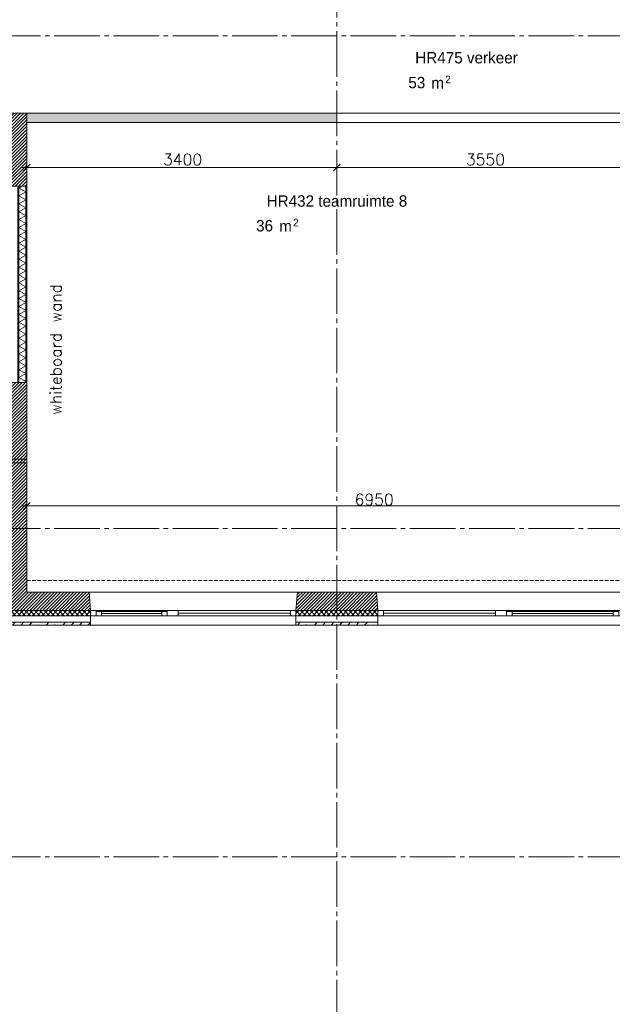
# Model space of a CAD drawing. Header units: millimetres. Extents: x -6136 to 498671, y -8363 to 238556.
# Tile 28 of 47: x 21722 to 28219, y 16382 to 27176. Entities that reach past the tile are written whole.
import ezdxf
from ezdxf.enums import TextEntityAlignment as Align

# ---------------------------------------------------------------- set-up
doc = ezdxf.new("R2010")
doc.units = ezdxf.units.MM
doc.header["$MEASUREMENT"] = 0
doc.linetypes.add('B0204', pattern=[650, 500, -50, 50, -50])
doc.linetypes.add('B0702', pattern=[58.685, 39.06, -19.625001])
for name, color, linetype in [('21 Buitenwanden', 7, 'Continuous'), ('21 Buitenwanden Doorsnede-arcering', 7, 'Continuous'), ('21 Buitenwanden Laagscheidingslijnen', 7, 'Continuous'), ('21 Buitenwanden Ramen', 7, 'Continuous'), ('22 C Binnenwanden', 7, 'Continuous'), ('22 C Binnenwanden Doorsnede-arcering', 7, 'Continuous'), ('22 C Binnenwanden Ramen', 7, 'Continuous'), ('23 Vloeren', 7, 'Continuous'), ('67 Radiatoren - lijn', 7, 'Continuous'), ('_ Nieuw Fase 1', 7, 'Continuous'), ('_ Nieuw Fase 1 Doorsnede-arcering', 7, 'Continuous'), ('_ Nieuw Fase 1 Laagscheidingslijnen', 7, 'Continuous'), ('_ Nieuw Fase 1 tekst', 7, 'Continuous'), ('A Maatvoering', 7, 'Continuous'), ('A Stramien', 7, 'Continuous'), ('Z Ruimtebenaming fase 1', 7, 'Continuous'), ('Z Ruimtebenaming fase 1 Zone omranding', 7, 'Continuous'), ('Z Ruimtebenaming fase 1 Zone tekst', 7, 'Continuous')]:
    doc.layers.add(name, color=color, linetype=linetype)
doc.dimstyles.new('GENERATED_STYLE__1', dxfattribs={"dimtxt": 125, "dimasz": 71.25, "dimexe": 0.18, "dimexo": 0.0625, "dimgap": 0.09, "dimtad": 1, "dimtih": 1, "dimtoh": 1, "dimdec": 0, "dimzin": 0, "dimdsep": 46, "dimtxsty": 'Standard', "dimblk": 'ARROWHEAD_6', "dimblk1": 'ARROWHEAD_6', "dimblk2": 'ARROWHEAD_6', "dimcen": 0.09, "dimse1": 1, "dimse2": 1, "dimclrd": 1, "dimclre": 1, "dimclrt": 9, "dimadec": 0, "dimazin": 0, "dimtfac": 1, "dimtdec": 4, "dimtmove": 0, "dimatfit": 3, "dimfxl": 1, "dimtolj": 1, "dimtzin": 0, "dimarcsym": 0})
doc.dimstyles.new('GENERATED_STYLE__4', dxfattribs={"dimtxt": 125, "dimasz": 71.25, "dimexe": 0.18, "dimexo": 0.0625, "dimgap": 0.09, "dimtad": 1, "dimtih": 1, "dimtoh": 1, "dimdec": 0, "dimzin": 0, "dimdsep": 46, "dimtxsty": 'Standard', "dimblk": 'ARROWHEAD_6', "dimblk1": 'ARROWHEAD_6', "dimblk2": 'ARROWHEAD_6', "dimcen": 0.09, "dimse1": 1, "dimse2": 1, "dimclrd": 1, "dimclre": 1, "dimclrt": 9, "dimadec": 0, "dimazin": 0, "dimtfac": 1, "dimtdec": 4, "dimtmove": 2, "dimatfit": 3, "dimfxl": 1, "dimtolj": 1, "dimtzin": 0, "dimarcsym": 0})
pattern_1 = [(45, (0, 0), (-17.67767, 17.67767), [])]
pattern_2 = [(45, (0, 0), (-91.9239, 91.9239), []), (45, (-45.96, 45.96), (-91.9239, 91.9239), [97.5, -32.5, 0, -32.5])]
pattern_3 = [(45, (0, 0), (-26.516504, 26.516504), []), (135, (0, 0), (26.516504, 26.516504), [])]
pattern_4 = [(315, (0, 0), (26.516504, 26.516504), []), (45, (0, 0), (-26.516504, 26.516504), [])]
pattern_5 = [(180, (0, 0), (0, 200), [])]

# ---------------------------------------------------------------- blocks, each defined once
blk = doc.blocks.new('verkeer_HR475_2_1', base_point=(26621, 26714))
at = {"layer": 'Z Ruimtebenaming fase 1 Zone tekst', "color": 2, "lineweight": 0}
blk.add_attdef('ROOM_NUMBER', text='', height=125, dxfattribs=at).set_placement((26621, 26822), align=Align.TOP_CENTER)
for tag, height, p in [('DUMMY_941', 125, (27259, 26851)), ('DUMMY_942', 125, (25983, 26591)), ('DUMMY_945', 83.3, (26387, 26563)), ('DUMMY_943', 125, (25983, 26549)), ('DUMMY_944', 125, (26189, 26545))]:
    blk.add_attdef(tag, text='', height=height, dxfattribs=at).set_placement(p, align=Align.TOP_LEFT)
blk = doc.blocks.new('teamruimte 8_HR432_20_1', base_point=(25200, 25145))
at = {"layer": 'Z Ruimtebenaming fase 1 Zone tekst', "color": 2, "lineweight": 0}
for tag, height, p in [('DUMMY_941', 125, (26086, 25282)), ('DUMMY_942', 125, (24314, 25021)), ('DUMMY_943', 125, (24314, 24980)), ('DUMMY_944', 125, (24520, 24976)), ('DUMMY_945', 83.3, (24719, 24994))]:
    blk.add_attdef(tag, text='', height=height, dxfattribs=at).set_placement(p, align=Align.TOP_LEFT)
blk.add_attdef('ROOM_NUMBER', text='', height=125, dxfattribs=at).set_placement((25200, 25251), align=Align.TOP_CENTER)
blk = doc.blocks.new('Slab_1_1', base_point=(200, 32200))
at = {"layer": '23 Vloeren', "color": 1, "linetype": 'Continuous', "lineweight": 0, "flags": 128}
blk.add_lwpolyline([(200, 32200), (200, 7400), (4520, 7400), (4520, 8150), (8080, 8150), (8080, 7400), (12400, 7400), (12400, 22320), (21800, 22320), (21800, 20900), (46600, 20900), (46600, 25220), (45850, 25220), (45850, 28780), (46600, 28780), (46600, 33100), (21800, 33100), (21800, 31600), (12400, 31600), (12400, 28550), (8780, 28550), (8780, 30202), (7150, 30202), (7150, 32200)], close=True, dxfattribs=at)
blk = doc.blocks.new('Rnx verticaal 23')
at = {"layer": '21 Buitenwanden Ramen', "color": 9, "linetype": 'Continuous', "lineweight": 0}
for p, q in [((-675, 100), (675, 100)), ((-675, 70), (-675, 0)), ((-555, 0), (555, 0)), ((615, -60), (-615, -60)), ((-692, -260), (675, -260))]:
    blk.add_line(p, q, dxfattribs=at)
at = {"layer": '21 Buitenwanden Ramen', "color": 2, "linetype": 'Continuous', "lineweight": 0}
blk.add_line((-675, 100), (-675, 70), dxfattribs=at)
at = {"layer": '21 Buitenwanden Ramen', "color": 1, "linetype": 'Continuous', "lineweight": 0}
for p, q in [((-675, 0), (-615, 0)), ((-675, 0), (-675, -60)), ((-675, 0), (-675, -60)), ((-615, 0), (-615, -50)), ((-615, 0), (-555, 0)), ((-615, -50), (-615, 0)), ((-555, 0), (-555, -50)), ((-555, 0), (555, 0)), ((555, -50), (555, 0)), ((555, 0), (615, 0)), ((615, -50), (615, 0)), ((615, 0), (675, 0)), ((615, 0), (615, -50)), ((-675, -60), (-692, -260)), ((-615, -60), (-675, -60)), ((-615, -50), (-615, -60)), ((-555, -50), (-615, -50)), ((-555, -25), (555, -25)), ((555, -50), (-555, -50)), ((615, -50), (555, -50)), ((615, -60), (615, -50)), ((675, -60), (615, -60))]:
    blk.add_line(p, q, dxfattribs=at)
blk = doc.blocks.new('Rnx verticaal 23_2')
at = {"layer": '21 Buitenwanden Ramen', "color": 9, "linetype": 'Continuous', "lineweight": 0}
for p, q in [((-675, 100), (675, 100)), ((675, 70), (675, 0)), ((-675, -260), (692, -260))]:
    blk.add_line(p, q, dxfattribs=at)
at = {"layer": '21 Buitenwanden Ramen', "color": 1, "linetype": 'Continuous', "lineweight": 0}
for p, q in [((-675, 0), (-615, 0)), ((-615, 0), (-615, -60)), ((-615, 0), (615, 0)), ((615, -60), (615, 0)), ((615, 0), (675, 0)), ((675, 0), (675, -60)), ((675, 0), (675, -60)), ((-615, -60), (-675, -60)), ((-615, -30), (615, -30)), ((615, -60), (-615, -60)), ((675, -60), (615, -60)), ((675, -60), (692, -260))]:
    blk.add_line(p, q, dxfattribs=at)
at = {"layer": '21 Buitenwanden Ramen', "color": 2, "linetype": 'Continuous', "lineweight": 0}
blk.add_line((675, 100), (675, 70), dxfattribs=at)
blk = doc.blocks.new('Rnx verticaal 23_5')
at = {"layer": '21 Buitenwanden Ramen', "color": 9, "linetype": 'Continuous', "lineweight": 0}
for p, q in [((-450, 100), (450, 100)), ((-450, 70), (-450, 0)), ((-330, 0), (330, 0)), ((390, -60), (-390, -60)), ((-467, -260), (450, -260))]:
    blk.add_line(p, q, dxfattribs=at)
at = {"layer": '21 Buitenwanden Ramen', "color": 2, "linetype": 'Continuous', "lineweight": 0}
blk.add_line((-450, 100), (-450, 70), dxfattribs=at)
at = {"layer": '21 Buitenwanden Ramen', "color": 1, "linetype": 'Continuous', "lineweight": 0}
for p, q in [((-450, 0), (-390, 0)), ((-450, 0), (-450, -60)), ((-450, 0), (-450, -60)), ((-390, 0), (-390, -50)), ((-390, 0), (-330, 0)), ((-390, -50), (-390, 0)), ((-330, 0), (-330, -50)), ((-330, 0), (330, 0)), ((330, -50), (330, 0)), ((330, 0), (390, 0)), ((390, -50), (390, 0)), ((390, 0), (450, 0)), ((390, 0), (390, -50)), ((-450, -60), (-467, -260)), ((-390, -60), (-450, -60)), ((-390, -50), (-390, -60)), ((-330, -50), (-390, -50)), ((-330, -25), (330, -25)), ((330, -50), (-330, -50)), ((390, -50), (330, -50)), ((390, -60), (390, -50)), ((450, -60), (390, -60))]:
    blk.add_line(p, q, dxfattribs=at)
blk = doc.blocks.new('Wall_2_1', base_point=(46800, 20700))
at = {"layer": '21 Buitenwanden Doorsnede-arcering', "linetype": 'Continuous', "lineweight": 0, "true_color": 0x000000}
h = blk.add_hatch(dxfattribs=at)
h.set_pattern_fill('220_Gewapend_beton___pre_2B', color=18, style=0, pattern_type=2)
h.set_pattern_definition(pattern_1)
h.paths.add_polyline_path([(21600, 20900), (21600, 20700), (21800, 20900)])
h = blk.add_hatch(dxfattribs=at)
h.set_pattern_fill('220_Gewapend_beton___pre_2B', color=18, style=0, pattern_type=2)
h.set_pattern_definition(pattern_1)
h.paths.add_polyline_path([(21800, 20900), (21600, 20700), (21800, 20700)])
h = blk.add_hatch(dxfattribs=at)
h.set_pattern_fill('220_Gewapend_beton___pre_2B', color=18, style=0, pattern_type=2)
h.set_pattern_definition(pattern_1)
h.paths.add_polyline_path([(21800, 20900), (21800, 20700), (22500, 20700), (22483, 20900)])
h = blk.add_hatch(dxfattribs=at)
h.set_pattern_fill('220_Gewapend_beton___pre_2B', color=18, style=0, pattern_type=2)
h.set_pattern_definition(pattern_1)
h.paths.add_polyline_path([(24750, 20700), (25650, 20700), (25633, 20900), (24767, 20900)])
h = blk.add_hatch(dxfattribs=at)
h.set_pattern_fill('415_Isolatie_ruit_0001', color=18, style=0, pattern_type=2)
h.set_pattern_definition(pattern_3)
h.paths.add_polyline_path([(21600, 20700), (21600, 20640), (22500, 20640), (22500, 20700)])
h = blk.add_hatch(dxfattribs=at)
h.set_pattern_fill('415_Isolatie_ruit_0001', color=18, style=0, pattern_type=2)
h.set_pattern_definition(pattern_3)
h.paths.add_polyline_path([(25650, 20700), (24750, 20700), (24750, 20640), (25650, 20640)])
h = blk.add_hatch(dxfattribs=at)
h.set_pattern_fill('160_Natuursteen_0001', color=18, style=0, pattern_type=2)
h.set_pattern_definition(pattern_2)
h.paths.add_polyline_path([(21470, 20570), (21470, 20540), (22500, 20540), (22500, 20570)])
h = blk.add_hatch(dxfattribs=at)
h.set_pattern_fill('160_Natuursteen_0001', color=18, style=0, pattern_type=2)
h.set_pattern_definition(pattern_2)
h.paths.add_polyline_path([(24750, 20540), (25650, 20540), (25650, 20570), (24750, 20570)])
at = {"layer": '21 Buitenwanden', "color": 1, "linetype": 'Continuous', "lineweight": 0}
for p, q in [((22500, 20700), (22483, 20900)), ((24750, 20700), (24767, 20900)), ((25650, 20700), (25633, 20900)), ((22500, 20640), (22500, 20700)), ((24750, 20640), (24750, 20700)), ((25650, 20640), (25650, 20700))]:
    blk.add_line(p, q, dxfattribs=at)
at = {"layer": '21 Buitenwanden', "color": 9, "linetype": 'Continuous', "lineweight": 0}
for p, q in [((22500, 20570), (22500, 20640)), ((24750, 20570), (24750, 20640)), ((25650, 20570), (25650, 20640))]:
    blk.add_line(p, q, dxfattribs=at)
at = {"layer": '21 Buitenwanden', "color": 2, "linetype": 'Continuous', "lineweight": 0}
for p, q in [((22500, 20540), (22500, 20570)), ((24750, 20540), (24750, 20570)), ((25650, 20540), (25650, 20570))]:
    blk.add_line(p, q, dxfattribs=at)
at = {"layer": '21 Buitenwanden', "color": 1, "linetype": 'Continuous', "lineweight": 0, "flags": 128}
for points in [[(22483, 20900), (21800, 20900)], [(25633, 20900), (24767, 20900)]]:
    blk.add_lwpolyline(points, dxfattribs=at)
at = {"layer": '21 Buitenwanden', "color": 2, "linetype": 'Continuous', "lineweight": 0, "flags": 128}
for points in [[(21440, 20540), (22500, 20540)], [(24750, 20540), (25650, 20540)]]:
    blk.add_lwpolyline(points, dxfattribs=at)
at = {"layer": '21 Buitenwanden Laagscheidingslijnen', "color": 1, "linetype": 'Continuous', "lineweight": 0}
for p, q in [((21600, 20700), (21800, 20700)), ((21600, 20640), (22500, 20640)), ((21800, 20700), (22500, 20700)), ((24750, 20700), (25650, 20700)), ((24750, 20640), (25650, 20640))]:
    blk.add_line(p, q, dxfattribs=at)
at = {"layer": '21 Buitenwanden Laagscheidingslijnen', "color": 2, "linetype": 'Continuous', "lineweight": 0}
for p, q in [((21540, 20570), (22500, 20570)), ((24750, 20570), (25650, 20570))]:
    blk.add_line(p, q, dxfattribs=at)
at = {"layer": '21 Buitenwanden Ramen', "color": 1, "linetype": 'Continuous', "lineweight": 0, "xscale": -1, "zscale": 1000, "rotation": 180}
for name, p in [('Rnx verticaal 23_5', (22950, 20640)), ('Rnx verticaal 23_2', (24075, 20640))]:
    blk.add_blockref(name, p, dxfattribs=at)
at = {"layer": '21 Buitenwanden Ramen', "color": 1, "linetype": 'Continuous', "lineweight": 0, "zscale": 1000, "rotation": 180}
for name, p in [('Rnx verticaal 23_2', (26325, 20640)), ('Rnx verticaal 23', (27675, 20640))]:
    blk.add_blockref(name, p, dxfattribs=at)
blk = doc.blocks.new('Wall_5_1', base_point=(21600, 20700))
at = {"layer": '21 Buitenwanden Doorsnede-arcering', "linetype": 'Continuous', "lineweight": 0, "true_color": 0x000000}
h = blk.add_hatch(dxfattribs=at)
h.set_pattern_fill('220_Gewapend_beton___pre_2B', color=18, style=0, pattern_type=2)
h.set_pattern_definition(pattern_1)
h.paths.add_polyline_path([(21600, 22360), (21600, 22160), (21800, 22360)])
h = blk.add_hatch(dxfattribs=at)
h.set_pattern_fill('220_Gewapend_beton___pre_2B', color=18, style=0, pattern_type=2)
h.set_pattern_definition(pattern_1)
h.paths.add_polyline_path([(21600, 22160), (21800, 22160), (21800, 22360)])
h = blk.add_hatch(dxfattribs=at)
h.set_pattern_fill('415_Isolatie_ruit_0001', color=18, style=0, pattern_type=2)
h.set_pattern_definition(pattern_4)
h.paths.add_polyline_path([(21540, 22160), (21540, 22100), (21600, 22160)])
h = blk.add_hatch(dxfattribs=at)
h.set_pattern_fill('415_Isolatie_ruit_0001', color=18, style=0, pattern_type=2)
h.set_pattern_definition(pattern_4)
h.paths.add_polyline_path([(21540, 22100), (21600, 22100), (21600, 22160)])
h = blk.add_hatch(dxfattribs=at)
h.set_pattern_fill('220_Gewapend_beton___pre_2B', color=18, style=0, pattern_type=2)
h.set_pattern_definition(pattern_1)
h.paths.add_polyline_path([(21800, 20900), (21800, 22160), (21600, 22160), (21600, 20900)])
h = blk.add_hatch(dxfattribs=at)
h.set_pattern_fill('160_Natuursteen_0001', color=18, style=0, pattern_type=2)
h.set_pattern_definition(pattern_2)
h.paths.add_polyline_path([(21440, 22030), (21440, 22000), (21470, 22030)])
h = blk.add_hatch(dxfattribs=at)
h.set_pattern_fill('160_Natuursteen_0001', color=18, style=0, pattern_type=2)
h.set_pattern_definition(pattern_2)
h.paths.add_polyline_path([(21440, 22000), (21470, 22000), (21470, 22030)])
h = blk.add_hatch(dxfattribs=at)
h.set_pattern_fill('415_Isolatie_ruit_0001', color=18, style=0, pattern_type=2)
h.set_pattern_definition(pattern_4)
h.paths.add_polyline_path([(21600, 20700), (21600, 22100), (21540, 22100), (21540, 20700)])
h = blk.add_hatch(dxfattribs=at)
h.set_pattern_fill('160_Natuursteen_0001', color=18, style=0, pattern_type=2)
h.set_pattern_definition(pattern_2)
h.paths.add_polyline_path([(21470, 20570), (21470, 22000), (21440, 22000), (21440, 20570)])
at = {"layer": '21 Buitenwanden', "color": 1, "linetype": 'Continuous', "lineweight": 0, "flags": 128}
for points in [[(21800, 22360), (21600, 22360)], [(21800, 20900), (21800, 22360)]]:
    blk.add_lwpolyline(points, dxfattribs=at)
at = {"layer": '21 Buitenwanden', "color": 2, "linetype": 'Continuous', "lineweight": 0, "flags": 128}
blk.add_lwpolyline([(21440, 22000), (21440, 20570)], dxfattribs=at)
at = {"layer": '21 Buitenwanden Laagscheidingslijnen', "color": 1, "linetype": 'Continuous', "lineweight": 0}
for p, q in [((21600, 22160), (21540, 22160)), ((21600, 22160), (21600, 20900)), ((21540, 22100), (21470, 22100)), ((21540, 22100), (21540, 20700)), ((21600, 20900), (21600, 20700)), ((21540, 20700), (21540, 20640))]:
    blk.add_line(p, q, dxfattribs=at)
at = {"layer": '21 Buitenwanden Laagscheidingslijnen', "color": 2, "linetype": 'Continuous', "lineweight": 0}
for p, q in [((21470, 22030), (21440, 22030)), ((21470, 22030), (21470, 20640)), ((21470, 20640), (21470, 20570))]:
    blk.add_line(p, q, dxfattribs=at)
blk = doc.blocks.new('R rechthoekige opening 23')
at = {"layer": '22 C Binnenwanden Ramen', "color": 9, "linetype": 'Continuous', "lineweight": 0}
for p, q in [((-1075, 200), (1075, 200)), ((-1075, 0), (1075, 0))]:
    blk.add_line(p, q, dxfattribs=at)
at = {"layer": '22 C Binnenwanden Ramen', "color": 1, "linetype": 'Continuous', "lineweight": 0}
for p, q in [((-1075, 0), (-1075, 200)), ((1075, 0), (1075, 200))]:
    blk.add_line(p, q, dxfattribs=at)
blk = doc.blocks.new('Wall_6_1', base_point=(21600, 22360))
at = {"layer": '22 C Binnenwanden Doorsnede-arcering', "linetype": 'Continuous', "lineweight": 0, "true_color": 0x000000}
h = blk.add_hatch(dxfattribs=at)
h.set_pattern_fill('220_Gewapend_beton___pre_2B', color=18, style=0, pattern_type=2)
h.set_pattern_definition(pattern_1)
h.paths.add_polyline_path([(21800, 26150), (21600, 26150), (21600, 25350), (21800, 25350)])
h = blk.add_hatch(dxfattribs=at)
h.set_pattern_fill('220_Gewapend_beton___pre_2B', color=18, style=0, pattern_type=2)
h.set_pattern_definition(pattern_1)
h.paths.add_polyline_path([(21600, 23200), (21600, 22360), (21800, 22360), (21800, 23200)])
at = {"layer": '22 C Binnenwanden', "color": 1, "linetype": 'Continuous', "lineweight": 0}
for p, q in [((21600, 25350), (21800, 25350)), ((21600, 23200), (21800, 23200))]:
    blk.add_line(p, q, dxfattribs=at)
at = {"layer": '22 C Binnenwanden', "color": 1, "linetype": 'Continuous', "lineweight": 0, "flags": 128}
for points in [[(21800, 26150), (21600, 26150)], [(21600, 26150), (21600, 25350)], [(21800, 25350), (21800, 26150)], [(21600, 23200), (21600, 22360)], [(21800, 22360), (21800, 23200)], [(21600, 22360), (21800, 22360)]]:
    blk.add_lwpolyline(points, dxfattribs=at)
at = {"layer": '22 C Binnenwanden Ramen', "color": 1, "linetype": 'Continuous', "lineweight": 0, "xscale": -1, "zscale": 1000, "rotation": 270}
blk.add_blockref('R rechthoekige opening 23', (21600, 24275), dxfattribs=at)
blk = doc.blocks.new('Wall_75_1', base_point=(25200, 26100))
at = {"layer": '_ Nieuw Fase 1 Doorsnede-arcering', "linetype": 'Continuous', "lineweight": 0, "true_color": 0xfed4fe}
blk.add_hatch(color=7, dxfattribs=at).paths.add_polyline_path([(25200, 26150), (21800, 26150), (21800, 26050), (25200, 26050)])
at = {"layer": '_ Nieuw Fase 1', "color": 1, "linetype": 'Continuous', "lineweight": 0, "flags": 128}
for points in [[(25200, 26150), (21800, 26150)], [(21800, 26150), (21800, 26050)], [(25200, 26050), (25200, 26150)], [(21800, 26050), (25200, 26050)]]:
    blk.add_lwpolyline(points, dxfattribs=at)
blk = doc.blocks.new('*X378')
at = {"layer": '_ Nieuw Fase 1 Doorsnede-arcering', "color": 7, "linetype": 'Continuous', "lineweight": 0}
for p, q in [((21745, 25350), (21713, 25331)), ((21788, 25288), (21713, 25331)), ((21788, 25288), (21713, 25245)), ((21788, 25201), (21713, 25245)), ((21788, 25201), (21713, 25158)), ((21788, 25115), (21713, 25158)), ((21788, 25115), (21713, 25071)), ((21788, 25028), (21713, 25071)), ((21788, 25028), (21713, 24985)), ((21788, 24942), (21713, 24985)), ((21788, 24942), (21713, 24898)), ((21788, 24855), (21713, 24898)), ((21788, 24855), (21713, 24812)), ((21788, 24768), (21713, 24812)), ((21788, 24768), (21713, 24725)), ((21788, 24682), (21713, 24725)), ((21788, 24682), (21713, 24638)), ((21788, 24595), (21713, 24638)), ((21788, 24595), (21713, 24552)), ((21788, 24509), (21713, 24552)), ((21788, 24509), (21713, 24465)), ((21788, 24422), (21713, 24465)), ((21788, 24422), (21713, 24379)), ((21788, 24335), (21713, 24379)), ((21788, 24335), (21713, 24292)), ((21788, 24249), (21713, 24292)), ((21788, 24249), (21713, 24205)), ((21788, 24162), (21713, 24205)), ((21788, 24162), (21713, 24119)), ((21788, 24076), (21713, 24119)), ((21788, 24076), (21713, 24032)), ((21788, 23989), (21713, 24032)), ((21788, 23989), (21713, 23946)), ((21788, 23902), (21713, 23946)), ((21788, 23902), (21713, 23859)), ((21788, 23816), (21713, 23859)), ((21788, 23816), (21713, 23772)), ((21788, 23729), (21713, 23772)), ((21788, 23729), (21713, 23686)), ((21788, 23642), (21713, 23686)), ((21788, 23642), (21713, 23599)), ((21788, 23556), (21713, 23599)), ((21788, 23556), (21713, 23513)), ((21788, 23469), (21713, 23513)), ((21788, 23469), (21713, 23426)), ((21788, 23383), (21713, 23426)), ((21788, 23383), (21713, 23339)), ((21788, 23296), (21713, 23339)), ((21788, 23296), (21713, 23253)), ((21788, 23209), (21713, 23253)), ((21788, 23209), (21771, 23200))]:
    blk.add_line(p, q, dxfattribs=at)
blk = doc.blocks.new('Wall_103_1', base_point=(21750, 25350))
at = {"layer": '_ Nieuw Fase 1 Doorsnede-arcering', "linetype": 'Continuous', "lineweight": 0, "true_color": 0x000000}
h = blk.add_hatch(dxfattribs=at)
h.set_pattern_fill('930_Lijnen_vert_200_0001', color=18, style=0, pattern_type=2)
h.set_pattern_definition(pattern_5)
h.paths.add_polyline_path([(21700, 25350), (21700, 23200), (21712.5, 23200), (21712.5, 25350)])
h = blk.add_hatch(dxfattribs=at)
h.set_pattern_fill('930_Lijnen_vert_200_0001', color=18, style=0, pattern_type=2)
h.set_pattern_definition(pattern_5)
h.paths.add_polyline_path([(21800, 23200), (21800, 25350), (21787.5, 25350), (21787.5, 23200)])
at = {"layer": '_ Nieuw Fase 1', "color": 1, "linetype": 'Continuous', "lineweight": 0, "flags": 128}
for points in [[(21700, 25350), (21700, 23200)], [(21800, 25350), (21700, 25350)], [(21800, 23200), (21800, 25350)], [(21700, 23200), (21800, 23200)]]:
    blk.add_lwpolyline(points, dxfattribs=at)
at = {"layer": '_ Nieuw Fase 1 Laagscheidingslijnen', "color": 1, "linetype": 'Continuous', "lineweight": 0}
for p, q in [((21712.5, 25350), (21712.5, 23200)), ((21787.5, 23200), (21787.5, 25350))]:
    blk.add_line(p, q, dxfattribs=at)
at = {"layer": '_ Nieuw Fase 1', "color": 1, "lineweight": 0}
blk.add_blockref('*X378', (0, 0), dxfattribs=at)
blk = doc.blocks.new('*D443')
at = {"layer": 'A Maatvoering', "color": 1, "linetype": 'Continuous', "lineweight": 0}
for p, q in [((21800, 21775), (21800, 21916)), ((28750, 21775), (28750, 21916)), ((21744, 21846), (21800, 21846)), ((21838, 21883), (21763, 21808)), ((21800, 21846), (28750, 21846)), ((28788, 21883), (28713, 21808))]:
    blk.add_line(p, q, dxfattribs=at)
at = {"layer": 'A Maatvoering', "color": 9, "lineweight": 0, "char_height": 125, "attachment_point": 7}
for s, insert in [('\\A1;{\\pql;\\Ftxt.shx;6950}', (25394, 21853)), ('\\A1;{\\pql;\\Ftxt.shx;100}', (28403, 21871))]:
    blk.add_mtext(s, dxfattribs=dict(at, insert=insert))
blk = doc.blocks.new('ARROWHEAD_6')
at = {"color": 0, "linetype": 'Continuous', "lineweight": 0}
for p, q in [((0, 0), (-1, 0)), ((-0.5, -0.5), (0.5, 0.5))]:
    blk.add_line(p, q, dxfattribs=at)
blk = doc.blocks.new('*D527')
at = {"layer": 'A Maatvoering', "color": 1, "linetype": 'Continuous', "lineweight": 0}
for p, q in [((21838, 25594), (21763, 25519)), ((21800, 25486), (21800, 25627)), ((21744, 25556), (21800, 25556))]:
    blk.add_line(p, q, dxfattribs=at)
blk = doc.blocks.new('*D528')
at = {"layer": 'A Maatvoering', "color": 1, "linetype": 'Continuous', "lineweight": 0}
for p, q in [((21838, 25594), (21763, 25519)), ((21800, 25486), (21800, 25627)), ((25237, 25594), (25162, 25519)), ((25200, 25486), (25200, 25627)), ((21800, 25556), (25200, 25556))]:
    blk.add_line(p, q, dxfattribs=at)
at = {"layer": 'A Maatvoering', "color": 9, "lineweight": 0, "insert": (23294, 25581), "char_height": 125, "attachment_point": 7}
blk.add_mtext('\\A1;{\\pql;\\Ftxt.shx;3400}', dxfattribs=at)
blk = doc.blocks.new('*D529')
at = {"layer": 'A Maatvoering', "color": 1, "linetype": 'Continuous', "lineweight": 0}
for p, q in [((25237, 25594), (25162, 25519)), ((25200, 25486), (25200, 25627)), ((28788, 25594), (28713, 25519)), ((28750, 25486), (28750, 25627)), ((25200, 25556), (28750, 25556))]:
    blk.add_line(p, q, dxfattribs=at)
at = {"layer": 'A Maatvoering', "color": 9, "lineweight": 0, "char_height": 125, "attachment_point": 7}
for s, insert in [('\\A1;{\\pql;\\Ftxt.shx;3550}', (26614, 25581)), ('\\A1;{\\pql;\\Ftxt.shx;100}', (28403, 25581))]:
    blk.add_mtext(s, dxfattribs=dict(at, insert=insert))
blk = doc.blocks.new('*D543')
at = {"layer": 'A Maatvoering', "color": 1, "linetype": 'Continuous', "lineweight": 0}
for p, q in [((27000, 28896), (27000, 29036)), ((32350, 28896), (32350, 29036)), ((26944, 28966), (27000, 28966)), ((27038, 29004), (26963, 28929)), ((27000, 28966), (32350, 28966)), ((32388, 29004), (32313, 28929))]:
    blk.add_line(p, q, dxfattribs=at)
at = {"layer": 'A Maatvoering', "color": 9, "lineweight": 0, "char_height": 125, "attachment_point": 7}
for s, insert in [('\\A1;{\\pql;\\Ftxt.shx;5350}', (29314, 28991)), ('\\A1;{\\pql;\\Ftxt.shx;100}', (32003, 28991))]:
    blk.add_mtext(s, dxfattribs=dict(at, insert=insert))
blk = doc.blocks.new('Standard grid marker')
at = {"layer": 'A Stramien', "color": 9, "linetype": 'B0204', "lineweight": 0}
blk.add_line((3000, 0), (67800, 0), dxfattribs=at)
at = {"layer": 'A Stramien', "color": 2, "lineweight": 0}
for tag, p in [('AC_MarkerText_1_0', (-175, -5)), ('AC_MarkerText_1_1', (70975, -5))]:
    blk.add_attdef(tag, text='', height=175, dxfattribs=at).set_placement(p, align=Align.MIDDLE_CENTER)
blk = doc.blocks.new('Standard grid marker_2')
at = {"layer": 'A Stramien', "color": 9, "linetype": 'B0204', "lineweight": 0}
blk.add_line((3000, 0), (37200, 0), dxfattribs=at)
at = {"layer": 'A Stramien', "color": 2, "lineweight": 0}
for tag, p in [('AC_MarkerText_1_0', (-175, -5)), ('AC_MarkerText_1_1', (40375, -5))]:
    blk.add_attdef(tag, text='', height=175, rotation=90, dxfattribs=at).set_placement(p, align=Align.MIDDLE_CENTER)

msp = doc.modelspace()

# ---------------------------------------------------------------- linework, layer by layer
at = {"layer": '67 Radiatoren - lijn', "color": 9, "linetype": 'B0702', "lineweight": 0}
msp.add_lwpolyline([(21800, 21030), (46470, 21030), (46470, 25200)], dxfattribs=at)
at = {"layer": 'Z Ruimtebenaming fase 1 Zone omranding', "color": 7, "linetype": 'Continuous', "lineweight": 0, "flags": 128}
msp.add_lwpolyline([(21600, 26150), (23650, 26150), (28850, 26150), (28850, 24350), (32350, 24350), (32350, 26150), (32450, 26150), (32450, 26050), (36000, 26050)], dxfattribs=at)
msp.add_lwpolyline([(21800, 26050), (21800, 20900), (28750, 20900), (28750, 26050)], close=True, dxfattribs=at)

# ---------------------------------------------------------------- block references
at = {"layer": '21 Buitenwanden', "color": 1, "lineweight": 0}
for name, p in [('Wall_5_1', (21600, 20700)), ('Wall_2_1', (46800, 20700))]:
    msp.add_blockref(name, p, dxfattribs=at)
at = {"layer": '22 C Binnenwanden', "color": 1, "lineweight": 0}
msp.add_blockref('Wall_6_1', (21600, 22360), dxfattribs=at)
at = {"layer": '23 Vloeren', "color": 1, "linetype": 'Continuous', "lineweight": 0}
msp.add_blockref('Slab_1_1', (200, 32200), dxfattribs=at)
at = {"layer": '_ Nieuw Fase 1', "color": 1, "lineweight": 0}
for name, p in [('Wall_75_1', (25200, 26100)), ('Wall_103_1', (21750, 25350))]:
    msp.add_blockref(name, p, dxfattribs=at)
at = {"layer": 'A Stramien', "color": 1, "linetype": 'Continuous', "lineweight": 0, "zscale": 1000, "rotation": 270}
msp.add_blockref('Standard grid marker_2', (25200, 37200), dxfattribs=at)
at = {"layer": 'A Stramien', "color": 1, "linetype": 'Continuous', "lineweight": 0, "zscale": 1000}
for p in [(-3000, 27000), (-3000, 21600), (-3000, 20700), (-3000, 18000)]:
    msp.add_blockref('Standard grid marker', p, dxfattribs=at)
at = {"layer": 'Z Ruimtebenaming fase 1', "color": 2, "linetype": 'Continuous', "lineweight": 0}
for name, p, values in [('verkeer_HR475_2_1', (26620.8, 26714.3), {'ROOM_NUMBER': 'HR475 verkeer', 'DUMMY_943': '53', 'DUMMY_944': ' m', 'DUMMY_945': '2'}), ('teamruimte 8_HR432_20_1', (25200, 25145.1), {'ROOM_NUMBER': 'HR432 teamruimte 8', 'DUMMY_943': '36', 'DUMMY_944': ' m', 'DUMMY_945': '2'})]:
    msp.add_blockref(name, p, dxfattribs=at).add_auto_attribs(values)

# ---------------------------------------------------------------- texts
at = {"layer": '_ Nieuw Fase 1 tekst', "color": 9, "linetype": 'Continuous', "lineweight": 0, "insert": (22118.2, 23560.9), "char_height": 125, "attachment_point": 5, "rotation": 90}
msp.add_mtext('\\A1;{\\pqc;\\Ftxt.shx;whiteboard wand}', dxfattribs=at)

# ---------------------------------------------------------------- dimensions: what is measured, and where the dimension line sits
at = {"layer": 'A Maatvoering', "color": 1, "linetype": 'Continuous', "lineweight": 0}
for base, p1, p2, dimstyle, picture, middle in [((32350, 28966.1), (27000, 27974), (32350, 25450), 'GENERATED_STYLE__1', '*D543', (29505, 29053.6)), ((25200, 25556.3), (21800, 26050), (25200, 26150), 'GENERATED_STYLE__1', '*D528', (23484.5, 25643.8)), ((28750, 25556.3), (25200, 26150), (28750, 21600), 'GENERATED_STYLE__1', '*D529', (26805, 25643.8)), ((21800, 25556.3331743), (21800, 22360), (21800, 26050), 'GENERATED_STYLE__1', '*D527', (21796.1318744, 25643.8331743)), ((28750, 21845.6), (21800, 22360), (28750, 21600), 'GENERATED_STYLE__4', '*D443', (25584.2, 21915.6))]:
    dim = msp.add_linear_dim(base=base, p1=p1, p2=p2, dimstyle=dimstyle, dxfattribs=at)
    dim.commit()
    dim.dimension.update_dxf_attribs({"geometry": picture, "text_midpoint": middle, "dimtype": 160})

doc.saveas('drawing.dxf')
